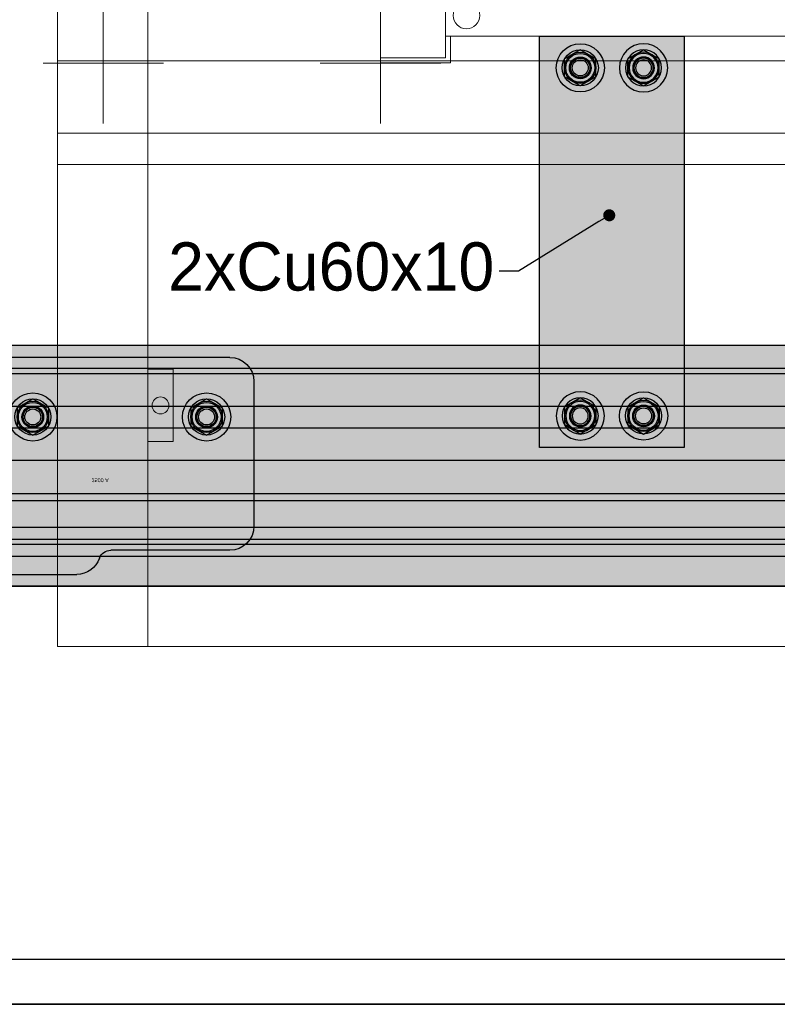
# Model space of a CAD drawing. Header units: millimetres. Extents: x -31 to 6803, y 0 to 664.
# Tile 64 of 118: x 1303 to 1325, y 94 to 122. Entities that reach past the tile are written whole.
import ezdxf
from ezdxf import colors
from ezdxf.entities.mleader import LeaderData, LeaderLine
from ezdxf.enums import TextEntityAlignment as Align
from ezdxf.math import Vec2, Vec3

# ---------------------------------------------------------------- set-up
doc = ezdxf.new("R2010")
doc.units = ezdxf.units.MM
doc.layers.add('!POMOCNICZE', color=8, linetype='Continuous', plot=False)
for name, color, linetype, lineweight in [('2DE_OBJ_Schneider-Base_Point', 50, 'Continuous', 0), ('2DE_OBJ_Schneider-Front_Plates', 7, 'Continuous', 0), ('2DE_OBJ_Schneider-Mounting_Plates', 7, 'Continuous', 25), ('2DE_OBJ_Schneider-TAG', 112, 'Continuous', 0), ('SE_Busbars_AL', 30, 'Continuous', 0)]:
    doc.layers.add(name, color=color, linetype=linetype, lineweight=lineweight)
doc.layers.add('CP_WIPEOUT', color=255, linetype='Continuous')
doc.layers.add('INTFCLR_5769', color=7, linetype='Continuous')
doc.styles.add('CP_ATTR', font='arial.ttf')
doc.linetypes.add('CPFLEX', pattern='A,0.0001,-0.2,[131,LTYPESHP.SHX,S=0.2,R=0,X=-0.2,Y=0],-0.4,[131,LTYPESHP.SHX,S=0.2,R=180,X=0.2,Y=0],-0.2', length=0.8001)

# ---------------------------------------------------------------- blocks, each defined once
blk = doc.blocks.new('*U102')
at = {"true_color": 0x939598}
h = blk.add_hatch(color=252, dxfattribs=at)
h.dxf.hatch_style = 1
h.paths.add_polyline_path([(1740.5, 40.5), (1740.5, 50), (0, 50), (0, 40.5)])
at = {"true_color": 0x636466}
h = blk.add_hatch(color=251, dxfattribs=at)
h.dxf.hatch_style = 1
h.paths.add_polyline_path([(0, 40.5), (0, 38.25), (1740.5, 38.25), (1740.5, 40.5)])
h = blk.add_hatch(color=30)
h.dxf.hatch_style = 1
h.paths.add_polyline_path([(1740.5, 24.75), (1740.5, 38.25), (0, 38.25), (0, 24.75)])
at = {"true_color": 0x939598}
h = blk.add_hatch(color=252, dxfattribs=at)
h.dxf.hatch_style = 1
h.paths.add_polyline_path([(0, 24.75), (0, 15.75), (1740.5, 15.75), (1740.5, 24.75)])
h = blk.add_hatch(color=30)
h.dxf.hatch_style = 1
h.paths.add_polyline_path([(0, 15.75), (0, 2.25), (1740.5, 2.25), (1740.5, 15.75)])
h = blk.add_hatch(color=252, dxfattribs=at)
h.dxf.hatch_style = 1
h.paths.add_polyline_path([(1740.5, -11.5), (1740.5, 2.25), (0, 2.25), (0, -11.5)])
at = {"true_color": 0x636466}
h = blk.add_hatch(color=251, dxfattribs=at)
h.dxf.hatch_style = 1
h.paths.add_polyline_path([(1740.5, -14.5), (1740.5, -11.5), (0, -11.5), (0, -14.5)])
at = {"true_color": 0x939598}
h = blk.add_hatch(color=252, dxfattribs=at)
h.dxf.hatch_style = 1
h.paths.add_polyline_path([(1740.5, -25.5), (1740.5, -14.5), (0, -14.5), (0, -25.5)])
at = {"true_color": 0x636466}
h = blk.add_hatch(color=251, dxfattribs=at)
h.dxf.hatch_style = 1
h.paths.add_polyline_path([(0, -25.5), (0, -30.5), (1740.5, -30.5), (1740.5, -25.5)])
at = {"true_color": 0x939598}
h = blk.add_hatch(color=252, dxfattribs=at)
h.dxf.hatch_style = 1
h.paths.add_polyline_path([(1740.5, -32.54), (1740.5, -30.5), (0, -30.5), (0, -32.54)])
at = {"true_color": 0x636466}
h = blk.add_hatch(color=251, dxfattribs=at)
h.dxf.hatch_style = 1
h.paths.add_polyline_path([(1740.5, -37.5), (1740.5, -32.54), (0, -32.54), (0, -37.5)])
at = {"true_color": 0x939598}
h = blk.add_hatch(color=252, dxfattribs=at)
h.dxf.hatch_style = 1
h.paths.add_polyline_path([(1740.5, -50), (1740.5, -37.5), (0, -37.5), (0, -50)])
for p, q in [((0, 50), (1740.5, 50)), ((0, 40.5), (1740.5, 40.5)), ((0, 38.25), (1740.5, 38.25)), ((0, 24.75), (1740.5, 24.75)), ((0, 15.75), (1740.5, 15.75)), ((0, 2.25), (1740.5, 2.25)), ((0, -11.5), (1740.5, -11.5)), ((0, -14.5), (1740.5, -14.5)), ((0, -25.5), (1740.5, -25.5)), ((0, -30.5), (1740.5, -30.5)), ((0, -32.54), (1740.5, -32.54)), ((0, -37.5), (1740.5, -37.5)), ((0, -50), (1740.5, -50)), ((1740.5, -50), (0, -50))]:
    blk.add_line(p, q)
blk = doc.blocks.new('*U113')
at = {"transparency": 33554687}
h = blk.add_hatch(color=9, dxfattribs=at)
h.dxf.hatch_style = 1
h.paths.add_polyline_path([(-10, 0, 1), (10, 0, 1)])
at = {"color": 7}
blk.add_circle((-0.01, -0.01), 4.09, dxfattribs=at)
at = {"layer": 'INTFCLR_5769', "color": 7}
for p, q in [((-0.01, 7.5), (-6.49, 3.76)), ((6.49, 3.76), (0.01, 7.5)), ((-6.5, -3.74), (-6.5, 3.74)), ((6.5, -3.74), (6.5, 3.74)), ((-0.01, -7.5), (-6.49, -3.76)), ((6.49, -3.76), (0.01, -7.5))]:
    blk.add_line(p, q, dxfattribs=at)
for radius in [10, 7.5, 6.5, 6, 4.5, 4.32, 4, 3.32]:
    blk.add_circle((0, 0), radius, dxfattribs=at)
for centre, radius, start, end in [((0, 0), 7.5, 89.9278, 90.0751), ((0, 0), 7.5, 149.9251, 150.0721), ((-0.01, 0), 7.51, 29.9257, 30.0727), ((0.01, 0), 7.51, 209.9273, 210.0744), ((0, 0), 7.5, 329.9248, 330.0721), ((0, 0), 7.5, 269.9279, 270.0752)]:
    blk.add_arc(centre, radius, start, end, dxfattribs=at)
blk = doc.blocks.new('*U114')
at = {"transparency": 33554687}
h = blk.add_hatch(color=9, dxfattribs=at)
h.dxf.hatch_style = 1
h.paths.add_polyline_path([(-10, 0, 1), (10, 0, 1)])
at = {"color": 7}
blk.add_circle((-0.01, -0.01), 4.09, dxfattribs=at)
at = {"layer": 'INTFCLR_5769', "color": 7}
for p, q in [((-0.01, 7.5), (-6.49, 3.76)), ((6.49, 3.76), (0.01, 7.5)), ((-6.5, -3.74), (-6.5, 3.74)), ((6.5, -3.74), (6.5, 3.74)), ((-0.01, -7.5), (-6.49, -3.76)), ((6.49, -3.76), (0.01, -7.5))]:
    blk.add_line(p, q, dxfattribs=at)
for radius in [10, 7.5, 6.5, 6, 4.5, 4.32, 4, 3.32]:
    blk.add_circle((0, 0), radius, dxfattribs=at)
for centre, radius, start, end in [((0, 0), 7.5, 89.9278, 90.0751), ((0, 0), 7.5, 149.9251, 150.0721), ((-0.01, 0), 7.51, 29.9257, 30.0727), ((0.01, 0), 7.51, 209.9273, 210.0744), ((0, 0), 7.5, 329.9248, 330.0721), ((0, 0), 7.5, 269.9279, 270.0752)]:
    blk.add_arc(centre, radius, start, end, dxfattribs=at)
blk = doc.blocks.new('*U115')
at = {"transparency": 33554687}
h = blk.add_hatch(color=9, dxfattribs=at)
h.dxf.hatch_style = 1
h.paths.add_polyline_path([(-10, 0, 1), (10, 0, 1)])
at = {"color": 7}
blk.add_circle((-0.01, -0.01), 4.09, dxfattribs=at)
at = {"layer": 'INTFCLR_5769', "color": 7}
for p, q in [((-0.01, 7.5), (-6.49, 3.76)), ((6.49, 3.76), (0.01, 7.5)), ((-6.5, -3.74), (-6.5, 3.74)), ((6.5, -3.74), (6.5, 3.74)), ((-0.01, -7.5), (-6.49, -3.76)), ((6.49, -3.76), (0.01, -7.5))]:
    blk.add_line(p, q, dxfattribs=at)
for radius in [10, 7.5, 6.5, 6, 4.5, 4.32, 4, 3.32]:
    blk.add_circle((0, 0), radius, dxfattribs=at)
for centre, radius, start, end in [((0, 0), 7.5, 89.9278, 90.0751), ((0, 0), 7.5, 149.9251, 150.0721), ((-0.01, 0), 7.51, 29.9257, 30.0727), ((0.01, 0), 7.51, 209.9273, 210.0744), ((0, 0), 7.5, 329.9248, 330.0721), ((0, 0), 7.5, 269.9279, 270.0752)]:
    blk.add_arc(centre, radius, start, end, dxfattribs=at)
blk = doc.blocks.new('*U116')
at = {"transparency": 33554687}
h = blk.add_hatch(color=9, dxfattribs=at)
h.dxf.hatch_style = 1
h.paths.add_polyline_path([(-10, 0, 1), (10, 0, 1)])
at = {"color": 7}
blk.add_circle((-0.01, -0.01), 4.09, dxfattribs=at)
at = {"layer": 'INTFCLR_5769', "color": 7}
for p, q in [((-0.01, 7.5), (-6.49, 3.76)), ((6.49, 3.76), (0.01, 7.5)), ((-6.5, -3.74), (-6.5, 3.74)), ((6.5, -3.74), (6.5, 3.74)), ((-0.01, -7.5), (-6.49, -3.76)), ((6.49, -3.76), (0.01, -7.5))]:
    blk.add_line(p, q, dxfattribs=at)
for radius in [10, 7.5, 6.5, 6, 4.5, 4.32, 4, 3.32]:
    blk.add_circle((0, 0), radius, dxfattribs=at)
for centre, radius, start, end in [((0, 0), 7.5, 89.9278, 90.0751), ((0, 0), 7.5, 149.9251, 150.0721), ((-0.01, 0), 7.51, 29.9257, 30.0727), ((0.01, 0), 7.51, 209.9273, 210.0744), ((0, 0), 7.5, 329.9248, 330.0721), ((0, 0), 7.5, 269.9279, 270.0752)]:
    blk.add_arc(centre, radius, start, end, dxfattribs=at)
blk = doc.blocks.new('*U107')
at = {"layer": 'SE_Busbars_AL'}
h = blk.add_hatch(color=30, dxfattribs=at)
h.dxf.hatch_style = 1
h.paths.add_polyline_path([(-45.5, 45.07, 0.317837), (-54.93, 38.4, -0.317837), (-59.64, 35.07), (-109, 35.07, 0.414214), (-119, 25.07), (-119, -34.93, 0.414214), (-109, -44.93), (109, -44.93, 0.414214), (119, -34.93), (119, 25.07, 0.414214), (109, 35.07), (59.64, 35.07, -0.317837), (54.93, 38.4, 0.317837), (45.5, 45.07)])
h.paths.add_polyline_path([(23.94, -20.21, 1), (30.58, -20.21, 1)], flags=16)
h.paths.add_polyline_path([(-30.58, -20.21, 1), (-23.94, -20.21, 1)], flags=16)
h.paths.add_polyline_path([(96.05, -20.21, 1), (102.7, -20.21, 1)], flags=16)
h.paths.add_polyline_path([(-102.7, -20.21, 1), (-96.05, -20.21, 1)], flags=16)
at = {"color": 7}
for p, q in [((-45.5, 45.07), (45.5, 45.07)), ((-59.64, 35.07), (-109, 35.07)), ((109, 35.07), (59.64, 35.07)), ((-119, -34.93), (-119, 25.07)), ((119, -34.93), (119, 25.07)), ((109, -44.93), (-109, -44.93))]:
    blk.add_line(p, q, dxfattribs=at)
for centre, radius, start, end in [((-45.5, 35.07), 10, 90, 160.5288), ((45.5, 35.07), 10, 19.4712, 90), ((-59.64, 40.07), 5, 270, 340.5288), ((59.64, 40.07), 5, 199.4712, 270), ((-109, 25.07), 10, 90, 180), ((109, 25.07), 10, 0, 90), ((-109, -34.93), 10, 180, 270), ((109, -34.93), 10, 270, 0)]:
    blk.add_arc(centre, radius, start, end, dxfattribs=at)
for name, p in [('*U113', (-99.37, -20.21)), ('*U114', (-27.26, -20.21))]:
    blk.add_blockref(name, p)
at = {"xscale": -1}
for name, p in [('*U116', (27.26, -20.21)), ('*U115', (99.37, -20.21))]:
    blk.add_blockref(name, p, dxfattribs=at)
at = {"color": 32, "true_color": 0xcd6928}
blk.add_text('2500 A', height=1.612, dxfattribs=at).set_placement((51.69, 5.21))
blk = doc.blocks.new('*U74')
at = {"transparency": 33554687}
h = blk.add_hatch(color=9, dxfattribs=at)
h.dxf.hatch_style = 1
h.paths.add_polyline_path([(-10, 0, 1), (10, 0, 1)])
at = {"color": 7}
blk.add_circle((-0.01, -0.01), 4.09, dxfattribs=at)
at = {"layer": 'INTFCLR_5769', "color": 7}
for p, q in [((-0.01, 7.5), (-6.49, 3.76)), ((6.49, 3.76), (0.01, 7.5)), ((-6.5, -3.74), (-6.5, 3.74)), ((6.5, -3.74), (6.5, 3.74)), ((-0.01, -7.5), (-6.49, -3.76)), ((6.49, -3.76), (0.01, -7.5))]:
    blk.add_line(p, q, dxfattribs=at)
for radius in [10, 7.5, 6.5, 6, 4.5, 4.32, 4, 3.32]:
    blk.add_circle((0, 0), radius, dxfattribs=at)
for centre, radius, start, end in [((0, 0), 7.5, 89.9278, 90.0751), ((0, 0), 7.5, 149.9251, 150.0721), ((-0.01, 0), 7.51, 29.9257, 30.0727), ((0.01, 0), 7.51, 209.9273, 210.0744), ((0, 0), 7.5, 329.9248, 330.0721), ((0, 0), 7.5, 269.9279, 270.0752)]:
    blk.add_arc(centre, radius, start, end, dxfattribs=at)
blk = doc.blocks.new('*U76')
at = {"transparency": 33554687}
h = blk.add_hatch(color=9, dxfattribs=at)
h.dxf.hatch_style = 1
h.paths.add_polyline_path([(-10, 0, 1), (10, 0, 1)])
at = {"color": 7}
blk.add_circle((-0.01, -0.01), 4.09, dxfattribs=at)
at = {"layer": 'INTFCLR_5769', "color": 7}
for p, q in [((-0.01, 7.5), (-6.49, 3.76)), ((6.49, 3.76), (0.01, 7.5)), ((-6.5, -3.74), (-6.5, 3.74)), ((6.5, -3.74), (6.5, 3.74)), ((-0.01, -7.5), (-6.49, -3.76)), ((6.49, -3.76), (0.01, -7.5))]:
    blk.add_line(p, q, dxfattribs=at)
for radius in [10, 7.5, 6.5, 6, 4.5, 4.32, 4, 3.32]:
    blk.add_circle((0, 0), radius, dxfattribs=at)
for centre, radius, start, end in [((0, 0), 7.5, 89.9278, 90.0751), ((0, 0), 7.5, 149.9251, 150.0721), ((-0.01, 0), 7.51, 29.9257, 30.0727), ((0.01, 0), 7.51, 209.9273, 210.0744), ((0, 0), 7.5, 329.9248, 330.0721), ((0, 0), 7.5, 269.9279, 270.0752)]:
    blk.add_arc(centre, radius, start, end, dxfattribs=at)
blk = doc.blocks.new('*U77')
at = {"transparency": 33554687}
h = blk.add_hatch(color=9, dxfattribs=at)
h.dxf.hatch_style = 1
h.paths.add_polyline_path([(-10, 0, 1), (10, 0, 1)])
at = {"color": 7}
blk.add_circle((-0.01, -0.01), 4.09, dxfattribs=at)
at = {"layer": 'INTFCLR_5769', "color": 7}
for p, q in [((-0.01, 7.5), (-6.49, 3.76)), ((6.49, 3.76), (0.01, 7.5)), ((-6.5, -3.74), (-6.5, 3.74)), ((6.5, -3.74), (6.5, 3.74)), ((-0.01, -7.5), (-6.49, -3.76)), ((6.49, -3.76), (0.01, -7.5))]:
    blk.add_line(p, q, dxfattribs=at)
for radius in [10, 7.5, 6.5, 6, 4.5, 4.32, 4, 3.32]:
    blk.add_circle((0, 0), radius, dxfattribs=at)
for centre, radius, start, end in [((0, 0), 7.5, 89.9278, 90.0751), ((0, 0), 7.5, 149.9251, 150.0721), ((-0.01, 0), 7.51, 29.9257, 30.0727), ((0.01, 0), 7.51, 209.9273, 210.0744), ((0, 0), 7.5, 329.9248, 330.0721), ((0, 0), 7.5, 269.9279, 270.0752)]:
    blk.add_arc(centre, radius, start, end, dxfattribs=at)
blk = doc.blocks.new('*U100')
at = {"layer": 'SE_Busbars_AL'}
h = blk.add_hatch(color=30, dxfattribs=at)
h.dxf.hatch_style = 1
h.paths.add_polyline_path([(0, 30), (0, -30), (170.61, -30), (170.61, 30)])
h.paths.add_polyline_path([(167.5, 13.13, -1), (147.5, 13.13, -1)], flags=16)
h.paths.add_polyline_path([(165, 13.13), (165.01, 13.13), (165, 13.12, -0.267259), (161.26, 6.63), (161.25, 6.63), (161.24, 6.63, -0.267258), (153.76, 6.63), (153.75, 6.63), (153.74, 6.63, -0.267259), (150, 13.12), (149.99, 13.13), (150, 13.13, -0.998716)], flags=0)
h.paths.add_polyline_path([(164, 13.13, -1), (151, 13.13, -1)], flags=0)
h.paths.add_polyline_path([(163.5, 13.13, -1), (151.5, 13.13, -1)], flags=0)
h.paths.add_polyline_path([(161.82, 13.13, -1), (153.18, 13.13, -1)], flags=0)
h.paths.add_polyline_path([(167.5, -13.13, -1), (147.5, -13.13, -1)], flags=16)
h.paths.add_polyline_path([(153.74, -6.63), (153.75, -6.63), (153.76, -6.63, -0.267258), (161.24, -6.63), (161.25, -6.63), (161.26, -6.63, -0.267259), (165, -13.12), (165.01, -13.13), (165, -13.13, -0.998716), (150, -13.13), (149.99, -13.13), (150, -13.12, -0.267259)], flags=0)
h.paths.add_polyline_path([(164, -13.13, -1), (151, -13.13, -1)], flags=0)
h.paths.add_polyline_path([(163.5, -13.13, -1), (151.5, -13.13, -1)], flags=0)
h.paths.add_polyline_path([(153.18, -13.13, -1), (161.82, -13.13, -1)], flags=0)
h.paths.add_polyline_path([(23.11, 13.13, -1), (3.11, 13.13, -1)], flags=16)
h.paths.add_polyline_path([(20.61, 13.13), (20.61, 13.13), (20.61, 13.12, -0.267259), (16.87, 6.63), (16.86, 6.63), (16.85, 6.63, -0.267258), (9.37, 6.63), (9.35, 6.63), (9.35, 6.63, -0.267259), (5.61, 13.12), (5.6, 13.13), (5.61, 13.13, -0.998716)], flags=0)
h.paths.add_polyline_path([(19.61, 13.13, -1), (6.61, 13.13, -1)], flags=0)
h.paths.add_polyline_path([(19.11, 13.13, -1), (7.11, 13.13, -1)], flags=0)
h.paths.add_polyline_path([(17.11, 13.13, -1), (9.11, 13.13, -1)], flags=0)
h.paths.add_polyline_path([(23.11, -13.13, -1), (3.11, -13.13, -1)], flags=16)
h.paths.add_polyline_path([(20.61, -13.12), (20.61, -13.13), (20.61, -13.13, -0.998716), (5.61, -13.13), (5.6, -13.13), (5.61, -13.12, -0.267259), (9.35, -6.63), (9.35, -6.63), (9.37, -6.63, -0.267258), (16.85, -6.63), (16.86, -6.63), (16.87, -6.63, -0.267259)], flags=0)
h.paths.add_polyline_path([(19.61, -13.13, -1), (6.61, -13.13, -1)], flags=0)
h.paths.add_polyline_path([(19.11, -13.13, -1), (7.11, -13.13, -1)], flags=0)
h.paths.add_polyline_path([(9.11, -13.13, -1), (17.11, -13.13, -1)], flags=0)
for p, q in [((0, -30), (0, 30)), ((0, 30), (170.61, 30)), ((170.61, 30), (170.61, -30)), ((170.61, -30), (0, -30))]:
    blk.add_line(p, q)
at = {"xscale": -1}
for name, p, rotation in [('*U74', (13.11, 13.13), 90), ('*U76', (13.11, 13.13), 90), ('*U74', (157.5, -13.13), 270)]:
    blk.add_blockref(name, p, dxfattribs=dict(at, rotation=rotation))
for name, p, rotation in [('*U74', (157.5, 13.13), 270), ('*U74', (13.11, -13.13), 90.00000000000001), ('*U77', (13.11, -13.13), 90.00000000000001)]:
    blk.add_blockref(name, p, dxfattribs=dict(rotation=rotation))
blk = doc.blocks.new('*U156')
blk.add_wipeout([(400.05, 311.14), (340.49, 311.14), (340.49, 352.14), (299.99, 352.14), (299.99, 311.14), (122.12, 311.14), (122.12, 352.14), (112, 352.14), (112, 311.14), (22.05, 311.14), (22.05, 252.14), (27.05, 252.14), (27.05, 2.14), (0.05, 2.14), (0, 0), (29.05, 0.14), (29.05, 11.14), (393.05, 11.14), (393.05, 0.14), (422.05, 0.14), (422.05, 2.14), (395.05, 2.14), (395.05, 252.14), (400.05, 252.14)]).dxf.layer = 'CP_WIPEOUT'
at = {"lineweight": 0}
for p, q in [((27.05, 252.14), (27.05, 2.14)), ((29.05, 0.14), (29.05, 11.14))]:
    blk.add_line(p, q, dxfattribs=at)
for points in [[(395.05, 11.14), (27.05, 11.14)], [(27.05, 2.14), (0.05, 2.14), (0.05, 0.14), (29.05, 0.14)]]:
    blk.add_lwpolyline(points, dxfattribs=at)
blk.add_circle((35.69, 19.77), 5.5, dxfattribs=at)
at = {"style": 'CP_ATTR', "flags": 9}
for tag, p in [('PRODUCT-TYPE', (0.05, 0.14)), ('ORDER-NO', (0.05, 0.14)), ('CHARACTER', (0.05, 0.14)), ('VOLTAGE', (0.05, 0.14)), ('POWER_LOSSES', (0.05, 0.14)), ('NUMBER_OF_POLES', (0.05, 0.14)), ('IP', (0.05, 0.14)), ('LINK', (0.05, 0.14)), ('MARK3', (0.05, 0.14)), ('NAME', (0.06, 0.14)), ('MARK2', (0.06, 0.14)), ('PRODUCER', (0.06, 0.14)), ('CURRENT', (0.06, 0.14)), ('POWER', (0.06, 0.14)), ('TEXT_01', (0.06, 0.14)), ('OTHER', (0.06, 0.14)), ('NUMBER', (0.06, 0.14)), ('GROUP', (0.06, 0.14)), ('FUNCTION', (0.06, 0.14))]:
    blk.add_attdef(tag, text='', height=0.0005, dxfattribs=at).set_placement(p, align=Align.MIDDLE_LEFT)
at = {"linetype": 'ByBlock', "style": 'CP_ATTR', "flags": 9}
blk.add_attdef('WEIGHT', text='', height=0.0005, dxfattribs=at).set_placement((0.05, 0.14), align=Align.MIDDLE_LEFT)
at = {"layer": '2DE_OBJ_Schneider-TAG', "lineweight": 0, "width": 0.8}
blk.add_attdef('TAG', (218.87, 316.79), '', height=15, rotation=90, dxfattribs=at)
blk = doc.blocks.new('_Dot')
at = {"color": 0, "linetype": 'ByBlock', "lineweight": -2}
blk.add_line((-0.5, 0), (-1, 0), dxfattribs=at)
at = {"color": 0, "linetype": 'ByBlock', "const_width": 0.5}
blk.add_lwpolyline([(-0.25, 0, 1), (0.25, 0, 1)], format="xyb", close=True, dxfattribs=at)
blk = doc.blocks.new('2d_plyta_nw_650mm_14m_kk_se6_54tg3d0')
at = {"color": 0, "linetype": 'Continuous', "lineweight": 0}
for p in [(37.5, 0), (537.5, -450)]:
    blk.add_line(p, (37.5, -450), dxfattribs=at)
at = {"lineweight": 0}
for points in [[(0, -450), (0, 0), (575, 0), (575, -450)], [(0, -450), (0, 0), (575, 0), (575, -450)], [(0, -450), (0, 0), (575, 0), (575, -450)], [(0, -407), (575, -407)], [(0, -407), (575, -407)], [(0, -407), (575, -407)], [(575, -437), (0, -437)], [(575, -437), (0, -437)], [(575, -437), (0, -437)]]:
    blk.add_lwpolyline(points, dxfattribs=at)
at = {"layer": '2DE_OBJ_Schneider-Base_Point', "lineweight": 0}
for points in [[(19, -433), (19, -383)], [(19, -433), (19, -383)], [(19, -433), (19, -383)], [(134, -433), (134, -383)], [(134, -433), (134, -383)], [(-6, -408), (44, -408)], [(-6, -408), (44, -408)], [(-6, -408), (44, -408)], [(109, -408), (159, -408)], [(109, -408), (159, -408)]]:
    blk.add_lwpolyline(points, dxfattribs=at)
at = {"layer": '2DE_OBJ_Schneider-Front_Plates', "lineweight": 0}
blk.add_lwpolyline([(0, -450), (575, -450)], dxfattribs=at)
at = {"lineweight": 0, "style": 'CP_ATTR', "flags": 9}
for tag, p in [('MARK3', (0, 0.01)), ('FUNCTION', (0, 0.01)), ('CHARACTER', (0, 0.01)), ('PRODUCER', (0, 0.01)), ('ORDER-NO', (0, 0.01)), ('PRODUCT-TYPE', (0, 0.01)), ('ARTICLE', (0, 0.01)), ('NAME', (0, 0.01)), ('OTHER', (0, 0)), ('LINK', (0, 0)), ('IP', (0, 0)), ('NUMBER_OF_POLES', (0, 0)), ('POWER_LOSSES', (0, 0)), ('POWER', (0, 0)), ('VOLTAGE', (0, 0)), ('CURRENT', (0.01, 0.01)), ('MARK2', (0.01, 0.01)), ('GROUP', (0.01, 0)), ('NUMBER', (0.01, 0)), ('TEXT_01', (0.01, 0))]:
    blk.add_attdef(tag, text='', height=0.0005, dxfattribs=at).set_placement(p, align=Align.MIDDLE_LEFT)
at = {"linetype": 'ByBlock', "lineweight": 0, "style": 'CP_ATTR', "flags": 9}
blk.add_attdef('WEIGHT', text='', height=0.0005, dxfattribs=at).set_placement((0, 0), align=Align.MIDDLE_LEFT)
blk = doc.blocks.new('2d_prismap_plytcz_650_4m_se66_zu01t60')
at = {"lineweight": 0}
for p, q in [((37.5, 0), (0, 0)), ((0, 0), (0, -200)), ((0, -200), (37.5, -200)), ((37.5, -200), (537.5, -200))]:
    blk.add_line(p, q, dxfattribs=at)
at = {"layer": '2DE_OBJ_Schneider-Front_Plates', "lineweight": 0}
for p, q in [((37.5, 0), (537.5, 0)), ((37.5, -200), (37.5, 0)), ((537.5, -200), (37.5, -200))]:
    blk.add_line(p, q, dxfattribs=at)
blk.add_lwpolyline([(37.5, -85), (48, -85), (48, -115), (37.5, -115)], dxfattribs=at)
blk.add_circle((42.75, -100), 3.5, dxfattribs=at)
at = {"lineweight": 0, "style": 'CP_ATTR', "flags": 9}
for tag, p in [('MARK3', (0, 0.01)), ('FUNCTION', (0, 0.01)), ('CHARACTER', (0, 0.01)), ('PRODUCER', (0, 0.01)), ('ORDER-NO', (0, 0.01)), ('PRODUCT-TYPE', (0, 0.01)), ('ARTICLE', (0, 0.01)), ('NAME', (0, 0.01)), ('OTHER', (0, 0)), ('LINK', (0, 0)), ('IP', (0, 0)), ('NUMBER_OF_POLES', (0, 0)), ('POWER_LOSSES', (0, 0)), ('POWER', (0, 0)), ('VOLTAGE', (0, 0)), ('CURRENT', (0.01, 0.01)), ('MARK2', (0.01, 0.01)), ('GROUP', (0.01, 0)), ('NUMBER', (0.01, 0)), ('TEXT_01', (0.01, 0))]:
    blk.add_attdef(tag, text='', height=0.0005, dxfattribs=at).set_placement(p, align=Align.MIDDLE_LEFT)
at = {"linetype": 'ByBlock', "lineweight": 0, "style": 'CP_ATTR', "flags": 9}
blk.add_attdef('WEIGHT', text='', height=0.0005, dxfattribs=at).set_placement((0, 0), align=Align.MIDDLE_LEFT)

msp = doc.modelspace()

# ---------------------------------------------------------------- linework, layer by layer
at = {"layer": '!POMOCNICZE'}
msp.add_line((3, 95), (6803, 95), dxfattribs=at)
at = {"color": 1, "linetype": 'CPFLEX', "lineweight": 35}
msp.add_lwpolyline([(1215.531, 93.694), (1345.82, 93.694), (1345.82, 147.512), (1290.957, 147.512), (1290.957, 237.16), (1215.531, 237.16)], dxfattribs=at)

# ---------------------------------------------------------------- block references
at = {"yscale": 0.06999999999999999, "zscale": 0.06999999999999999}
for name, p, xscale, rotation in [('*U100', (1320.407, 121.804), 0.06999999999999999, 270.0000000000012), ('*U107', (1301.679, 109.334), -0.06999999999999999, 180)]:
    msp.add_blockref(name, p, dxfattribs=dict(at, xscale=xscale, rotation=rotation))
at = {"xscale": 0.06999999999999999, "yscale": 0.06999999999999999, "zscale": 0.06999999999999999}
msp.add_blockref('*U102', (1222.719, 109.334), dxfattribs=at)
at = {"layer": '2DE_OBJ_Schneider-Mounting_Plates', "xscale": 0.06999999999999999, "yscale": 0.06999999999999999, "zscale": 0.06999999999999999}
msp.add_blockref('2d_prismap_plytcz_650_4m_se66_zu01t60', (1304.304, 118.084), dxfattribs=at)

# ---------------------------------------------------------------- leaders
ml = msp.add_multileader_mtext('Standard')
ml.set_content('2xCu60x10', color=256)
ml.set_leader_properties()
ml.set_arrow_properties(name='DOT')
ml.build(insert=Vec2(0, 0))
ml.multileader.update_dxf_attribs({"dogleg_length": 0.8, "arrow_head_size": 0.35})
ctx = ml.context
ctx.base_point, ctx.char_height, ctx.arrow_head_size, ctx.landing_gap_size, ctx.plane_origin = Vec3(1305.649, 114.979), 1.4, 0.35, 0.14, Vec3(1320.329, 116.605)
ctx.text_align_type, ctx.attachment_type = 2, 2
notes = []
notes.append((ctx, [(0, (1, 1, 0), (1317.689, 114.979), (-1, 0), 0.56, [(0, [(1320.329, 116.605)], 0, [])])]))
ctx.mtext.insert, ctx.mtext.width, ctx.mtext.alignment, ctx.mtext.flow_direction = Vec3(1316.989, 115.819), 0.04557, 3, 5
for ctx, leaders in notes:
    for number, flags, end, landing, length, lines in leaders:
        leader = LeaderData()
        leader.index, (leader.has_last_leader_line, leader.has_dogleg_vector, leader.attachment_direction) = number, flags
        leader.last_leader_point, leader.dogleg_vector, leader.dogleg_length = Vec3(end), Vec3(landing), length
        for number, points, colour, breaks in lines:
            line = LeaderLine()
            line.index, line.vertices, line.color, line.breaks = number, Vec3.list(points), colors.encode_raw_color(colour), breaks
            leader.lines.append(line)
        ctx.leaders.append(leader)

# ---------------------------------------------------------------- next in the draw order: block references
at = {"xscale": 0.06999999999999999, "yscale": 0.06999999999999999, "zscale": 0.06999999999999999}
msp.add_blockref('*U156', (1313.684, 121.024), dxfattribs=at)

# ---------------------------------------------------------------- next in the draw order: block references
at = {"layer": '2DE_OBJ_Schneider-Mounting_Plates', "xscale": 0.06999999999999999, "yscale": 0.06999999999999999, "zscale": 0.06999999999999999}
msp.add_blockref('2d_plyta_nw_650mm_14m_kk_se6_54tg3d0', (1304.304, 149.584), dxfattribs=at)

doc.saveas('drawing.dxf')
